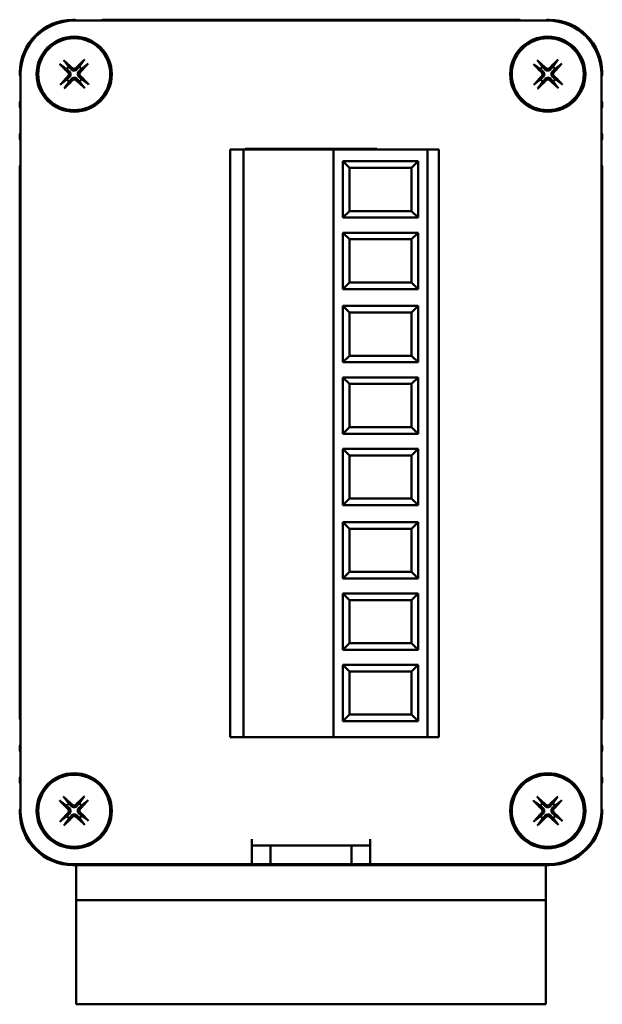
# Model space of a CAD drawing. Header units: millimetres. Extents: x 157 to 425, y 107 to 349.
# Tile 3 of 3: x 283 to 314, y 296 to 349. Entities that reach past the tile are written whole.
import ezdxf

# ---------------------------------------------------------------- set-up
doc = ezdxf.new("R2010")
doc.units = ezdxf.units.MM
doc.layers.add('Viditelná (ISO)', color=7, linetype='Continuous', lineweight=50)

msp = doc.modelspace()

# ---------------------------------------------------------------- linework, layer by layer
at = {"layer": 'Viditelná (ISO)'}
for p, q in [((285.406, 348.771), (310.606, 348.771)), ((287.031, 348.821), (308.98, 348.821)), ((284.694, 346.411), (285.011, 346.191)), ((285.121, 346.305), (284.89, 346.614)), ((285.895, 346.633), (285.676, 346.315)), ((285.79, 346.206), (286.099, 346.437)), ((309.894, 346.411), (310.211, 346.191)), ((310.321, 346.305), (310.09, 346.614)), ((311.095, 346.633), (310.876, 346.315)), ((310.99, 346.206), (311.299, 346.437)), ((282.556, 306.721), (282.556, 345.921)), ((313.456, 345.921), (313.456, 306.721)), ((285.021, 345.636), (284.712, 345.405)), ((284.916, 345.209), (285.135, 345.526)), ((285.691, 345.536), (285.922, 345.227)), ((286.117, 345.431), (285.8, 345.65)), ((310.221, 345.636), (309.912, 345.405)), ((310.116, 345.209), (310.335, 345.526)), ((310.891, 345.536), (311.122, 345.227)), ((311.317, 345.431), (311, 345.65)), ((293.706, 310.636), (293.706, 341.906)), ((293.706, 341.906), (294.406, 341.906)), ((294.406, 310.636), (294.406, 341.906)), ((299.206, 341.906), (294.406, 341.906)), ((294.406, 310.636), (294.406, 341.906)), ((294.506, 341.906), (294.506, 341.956)), ((294.506, 341.956), (301.506, 341.956)), ((301.506, 341.956), (294.506, 341.956)), ((294.506, 341.956), (294.506, 341.906)), ((299.206, 310.636), (299.206, 341.906)), ((304.206, 341.906), (299.206, 341.906)), ((301.506, 341.956), (301.506, 341.906)), ((301.506, 341.906), (301.506, 341.956)), ((304.206, 341.906), (304.206, 310.636)), ((304.206, 341.906), (304.806, 341.906)), ((304.206, 310.636), (304.206, 341.906)), ((304.806, 341.906), (304.806, 310.636)), ((299.706, 341.286), (303.706, 341.286)), ((299.706, 341.286), (300.058, 340.933)), ((299.706, 338.286), (299.706, 341.286)), ((303.706, 341.286), (303.353, 340.933)), ((303.706, 341.286), (303.706, 338.286)), ((282.506, 311.746), (282.506, 340.896)), ((303.353, 340.933), (300.058, 340.933)), ((300.058, 340.933), (300.058, 338.638)), ((303.353, 338.638), (303.353, 340.933)), ((313.506, 340.896), (313.506, 311.746)), ((299.706, 338.286), (300.058, 338.638)), ((300.058, 338.638), (303.353, 338.638)), ((303.706, 338.286), (303.353, 338.638)), ((303.706, 338.286), (299.706, 338.286)), ((299.706, 337.486), (303.706, 337.486)), ((299.706, 337.486), (300.058, 337.133)), ((299.706, 334.486), (299.706, 337.486)), ((303.706, 337.486), (303.353, 337.133)), ((303.706, 337.486), (303.706, 334.486)), ((303.353, 337.133), (300.058, 337.133)), ((300.058, 337.133), (300.058, 334.838)), ((303.353, 334.838), (303.353, 337.133)), ((299.706, 334.486), (300.058, 334.838)), ((300.058, 334.838), (303.353, 334.838)), ((303.706, 334.486), (303.353, 334.838)), ((303.706, 334.486), (299.706, 334.486)), ((299.706, 333.586), (303.706, 333.586)), ((299.706, 333.586), (300.058, 333.233)), ((299.706, 330.586), (299.706, 333.586)), ((303.706, 333.586), (303.353, 333.233)), ((303.706, 333.586), (303.706, 330.586)), ((303.353, 333.233), (300.058, 333.233)), ((300.058, 333.233), (300.058, 330.938)), ((303.353, 330.938), (303.353, 333.233)), ((299.706, 330.586), (300.058, 330.938)), ((300.058, 330.938), (303.353, 330.938)), ((303.706, 330.586), (303.353, 330.938)), ((303.706, 330.586), (299.706, 330.586)), ((299.706, 329.786), (303.706, 329.786)), ((299.706, 329.786), (300.058, 329.433)), ((299.706, 326.786), (299.706, 329.786)), ((303.706, 329.786), (303.353, 329.433)), ((303.706, 329.786), (303.706, 326.786)), ((303.353, 329.433), (300.058, 329.433)), ((300.058, 329.433), (300.058, 327.138)), ((303.353, 327.138), (303.353, 329.433)), ((299.706, 326.786), (300.058, 327.138)), ((300.058, 327.138), (303.353, 327.138)), ((303.706, 326.786), (303.353, 327.138)), ((303.706, 326.786), (299.706, 326.786)), ((299.706, 325.986), (303.706, 325.986)), ((299.706, 325.986), (300.058, 325.633)), ((299.706, 322.986), (299.706, 325.986)), ((303.706, 325.986), (303.353, 325.633)), ((303.706, 325.986), (303.706, 322.986)), ((303.353, 325.633), (300.058, 325.633)), ((300.058, 325.633), (300.058, 323.338)), ((303.353, 323.338), (303.353, 325.633)), ((299.706, 322.986), (300.058, 323.338)), ((300.058, 323.338), (303.353, 323.338)), ((303.706, 322.986), (303.353, 323.338)), ((303.706, 322.986), (299.706, 322.986)), ((299.706, 322.086), (303.706, 322.086)), ((299.706, 322.086), (300.058, 321.733)), ((299.706, 319.086), (299.706, 322.086)), ((303.706, 322.086), (303.353, 321.733)), ((303.706, 322.086), (303.706, 319.086)), ((303.353, 321.733), (300.058, 321.733)), ((300.058, 321.733), (300.058, 319.438)), ((303.353, 319.438), (303.353, 321.733)), ((299.706, 319.086), (300.058, 319.438)), ((300.058, 319.438), (303.353, 319.438)), ((303.706, 319.086), (303.353, 319.438)), ((303.706, 319.086), (299.706, 319.086)), ((299.706, 318.286), (303.706, 318.286)), ((299.706, 318.286), (300.058, 317.933)), ((299.706, 315.286), (299.706, 318.286)), ((303.706, 318.286), (303.353, 317.933)), ((303.706, 318.286), (303.706, 315.286)), ((303.353, 317.933), (300.058, 317.933)), ((300.058, 317.933), (300.058, 315.638)), ((303.353, 315.638), (303.353, 317.933)), ((299.706, 315.286), (300.058, 315.638)), ((300.058, 315.638), (303.353, 315.638)), ((303.706, 315.286), (303.353, 315.638)), ((303.706, 315.286), (299.706, 315.286)), ((299.706, 314.486), (303.706, 314.486)), ((299.706, 314.486), (300.058, 314.133)), ((299.706, 311.486), (299.706, 314.486)), ((303.706, 314.486), (303.353, 314.133)), ((303.706, 314.486), (303.706, 311.486)), ((303.353, 314.133), (300.058, 314.133)), ((300.058, 314.133), (300.058, 311.838)), ((303.353, 311.838), (303.353, 314.133)), ((299.706, 311.486), (300.058, 311.838)), ((300.058, 311.838), (303.353, 311.838)), ((303.706, 311.486), (303.353, 311.838)), ((303.706, 311.486), (299.706, 311.486)), ((294.406, 310.636), (293.706, 310.636)), ((299.206, 310.636), (294.406, 310.636)), ((304.206, 310.636), (299.206, 310.636)), ((304.806, 310.636), (304.206, 310.636)), ((284.694, 307.211), (285.011, 306.991)), ((285.121, 307.105), (284.89, 307.414)), ((285.895, 307.433), (285.676, 307.115)), ((285.79, 307.006), (286.099, 307.237)), ((309.894, 307.211), (310.211, 306.991)), ((310.321, 307.105), (310.09, 307.414)), ((311.095, 307.433), (310.876, 307.115)), ((310.99, 307.006), (311.299, 307.237)), ((285.021, 306.436), (284.712, 306.205)), ((284.916, 306.009), (285.135, 306.326)), ((285.691, 306.336), (285.922, 306.027)), ((286.117, 306.231), (285.8, 306.45)), ((310.221, 306.436), (309.912, 306.205)), ((310.116, 306.009), (310.335, 306.326)), ((310.891, 306.336), (311.122, 306.027)), ((311.317, 306.231), (311, 306.45)), ((294.856, 305.216), (294.856, 304.871)), ((301.156, 304.871), (301.156, 305.216)), ((295.856, 304.871), (294.856, 304.871)), ((294.856, 304.871), (294.856, 303.871)), ((295.856, 303.871), (295.856, 304.871)), ((300.156, 304.871), (295.856, 304.871)), ((301.156, 304.871), (300.156, 304.871)), ((300.156, 304.871), (300.156, 303.871)), ((301.156, 303.871), (301.156, 304.871)), ((294.856, 303.871), (285.406, 303.871)), ((287.019, 303.821), (285.506, 303.821)), ((285.506, 302.316), (285.506, 303.821)), ((308.98, 303.821), (287.031, 303.821)), ((294.856, 303.871), (295.856, 303.871)), ((295.856, 303.871), (300.156, 303.871)), ((300.156, 303.871), (301.156, 303.871)), ((310.606, 303.871), (301.156, 303.871)), ((310.506, 303.821), (308.992, 303.821)), ((310.506, 303.821), (310.506, 302.316)), ((285.506, 302.316), (285.506, 301.971)), ((285.506, 300.121), (285.506, 301.971)), ((310.506, 301.971), (285.506, 301.971)), ((310.506, 301.971), (310.506, 302.316)), ((310.506, 301.971), (310.506, 300.121)), ((285.506, 298.271), (285.506, 300.121)), ((310.506, 300.121), (310.506, 298.271)), ((285.506, 296.421), (285.506, 298.271)), ((310.506, 298.271), (310.506, 296.421)), ((285.506, 296.421), (310.506, 296.421))]:
    msp.add_line(p, q, dxfattribs=at)
for centre, radius in [((285.406, 345.921), 2), ((285.406, 345.921), 1.916), ((310.606, 345.921), 2), ((310.606, 345.921), 1.916), ((285.406, 306.721), 2), ((285.406, 306.721), 1.916), ((310.606, 306.721), 2), ((310.606, 306.721), 1.916)]:
    msp.add_circle(centre, radius, dxfattribs=at)
for centre, radius, start, end in [((285.356, 345.971), 2.85, 90.5871, 179.4093), ((285.406, 345.921), 2.85, 90, 180), ((285.331, 348.396), 0.425, 61.964, 90.5871), ((287.031, 348.396), 0.425, 90, 118.0725), ((308.98, 348.396), 0.425, 61.9275, 90), ((310.68, 348.396), 0.425, 89.4129, 118.036), ((310.606, 345.921), 2.85, 0, 90), ((310.656, 345.971), 2.85, 0.5907, 89.4129), ((282.931, 345.996), 0.425, 179.4093, 208.0355), ((285.406, 345.921), 0.479, 126.547, 145.5826), ((285.406, 345.921), 0.479, 36.547, 55.5826), ((310.606, 345.921), 0.479, 126.547, 145.5826), ((310.606, 345.921), 0.479, 36.547, 55.5826), ((313.08, 345.996), 0.425, 331.9645, 0.5907), ((285.406, 345.921), 0.479, 216.547, 235.5826), ((285.406, 345.921), 0.479, 306.547, 325.5826), ((310.606, 345.921), 0.479, 216.547, 235.5826), ((310.606, 345.921), 0.479, 306.547, 325.5826), ((282.931, 344.296), 0.425, 151.9275, 208.0725), ((313.081, 344.296), 0.425, 331.9275, 28.0725), ((282.931, 342.596), 0.425, 151.9275, 208.0725), ((313.081, 342.596), 0.425, 331.9275, 28.0725), ((282.931, 340.896), 0.425, 151.9275, 180), ((313.081, 340.896), 0.425, 0, 28.0725), ((282.931, 311.746), 0.425, 180, 208.0725), ((313.081, 311.746), 0.425, 331.9275, 0), ((282.931, 310.046), 0.425, 151.9275, 208.0725), ((313.081, 310.046), 0.425, 331.9275, 28.0725), ((282.931, 308.346), 0.425, 151.9275, 208.0725), ((313.081, 308.346), 0.425, 331.9275, 28.0725), ((285.406, 306.721), 0.479, 126.547, 145.5826), ((285.406, 306.721), 0.479, 36.547, 55.5826), ((310.606, 306.721), 0.479, 126.547, 145.5826), ((310.606, 306.721), 0.479, 36.547, 55.5826), ((282.931, 306.646), 0.425, 151.9645, 180.5907), ((285.356, 306.671), 2.85, 180.5907, 269.4129), ((285.406, 306.721), 2.85, 180, 270), ((310.606, 306.721), 2.85, 270, 0), ((310.656, 306.671), 2.85, 270.5871, 359.4093), ((313.08, 306.646), 0.425, 359.4093, 28.0355), ((285.406, 306.721), 0.479, 216.547, 235.5826), ((285.406, 306.721), 0.479, 306.547, 325.5826), ((310.606, 306.721), 0.479, 216.547, 235.5826), ((310.606, 306.721), 0.479, 306.547, 325.5826), ((285.331, 304.246), 0.425, 269.4129, 298.036), ((287.031, 304.246), 0.425, 241.9275, 270), ((308.98, 304.246), 0.425, 270, 298.0725), ((310.68, 304.246), 0.425, 241.964, 270.5871)]:
    msp.add_arc(centre, radius, start, end, dxfattribs=at)
for centre, major_axis, start_param, end_param in [((285.483, 345.999), (2.27, -2.253), 4.419064, 4.622697), ((285.33, 345.84), (-2.336, 2.185), 4.802081, 5.005714), ((285.484, 345.843), (-2.253, -2.27), 4.419064, 4.622697), ((285.325, 345.996), (2.185, 2.336), 4.802081, 5.005714), ((310.683, 345.999), (2.27, -2.253), 4.419064, 4.622697), ((310.53, 345.84), (-2.336, 2.185), 4.802081, 5.005714), ((310.684, 345.843), (-2.253, -2.27), 4.419064, 4.622697), ((310.525, 345.996), (2.185, 2.336), 4.802081, 5.005714), ((285.486, 345.845), (-2.185, -2.336), 4.802081, 5.005714), ((285.327, 345.998), (2.253, 2.27), 4.419064, 4.622697), ((285.481, 346.001), (2.336, -2.185), 4.802081, 5.005714), ((285.328, 345.842), (-2.27, 2.253), 4.419064, 4.622697), ((310.686, 345.845), (-2.185, -2.336), 4.802081, 5.005714), ((310.527, 345.998), (2.253, 2.27), 4.419064, 4.622697), ((310.681, 346.001), (2.336, -2.185), 4.802081, 5.005714), ((310.528, 345.842), (-2.27, 2.253), 4.419064, 4.622697), ((285.483, 306.799), (2.27, -2.253), 4.419064, 4.622697), ((285.33, 306.64), (-2.336, 2.185), 4.802081, 5.005714), ((285.484, 306.643), (-2.253, -2.27), 4.419064, 4.622697), ((285.325, 306.796), (2.185, 2.336), 4.802081, 5.005714), ((310.683, 306.799), (2.27, -2.253), 4.419064, 4.622697), ((310.53, 306.64), (-2.336, 2.185), 4.802081, 5.005714), ((310.684, 306.643), (-2.253, -2.27), 4.419064, 4.622697), ((310.525, 306.796), (2.185, 2.336), 4.802081, 5.005714), ((285.486, 306.645), (-2.185, -2.336), 4.802081, 5.005714), ((285.328, 306.642), (-2.27, 2.253), 4.419064, 4.622697), ((310.686, 306.645), (-2.185, -2.336), 4.802081, 5.005714), ((310.528, 306.642), (-2.27, 2.253), 4.419064, 4.622697), ((285.327, 306.798), (2.253, 2.27), 4.419064, 4.622697), ((285.481, 306.801), (2.336, -2.185), 4.802081, 5.005714), ((310.527, 306.798), (2.253, 2.27), 4.419064, 4.622697), ((310.681, 306.801), (2.336, -2.185), 4.802081, 5.005714)]:
    msp.add_ellipse(centre, major_axis=major_axis, ratio=0.087156, start_param=start_param, end_param=end_param, dxfattribs=at)
for points, knots in [([(284.694, 346.411), (284.691, 346.412), (284.688, 346.415), (284.68, 346.421), (284.675, 346.426), (284.664, 346.436), (284.657, 346.442), (284.648, 346.452), (284.643, 346.457), (284.639, 346.461)], [0.021243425, 0.021243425, 0.021243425, 0.021243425, 0.023106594, 0.023106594, 0.025412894, 0.025412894, 0.027749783, 0.027749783, 0.02950399, 0.02950399, 0.02950399, 0.02950399]), ([(284.837, 346.667), (284.842, 346.663), (284.847, 346.658), (284.857, 346.649), (284.863, 346.643), (284.873, 346.632), (284.878, 346.627), (284.885, 346.62), (284.888, 346.616), (284.89, 346.614)], [0.007550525, 0.007550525, 0.007550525, 0.007550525, 0.009304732, 0.009304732, 0.011641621, 0.011641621, 0.013947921, 0.013947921, 0.01581109, 0.01581109, 0.01581109, 0.01581109]), ([(285.895, 346.633), (285.897, 346.635), (285.9, 346.638), (285.906, 346.646), (285.911, 346.652), (285.921, 346.662), (285.927, 346.669), (285.937, 346.678), (285.941, 346.683), (285.946, 346.687)], [0.021243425, 0.021243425, 0.021243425, 0.021243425, 0.023106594, 0.023106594, 0.025412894, 0.025412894, 0.027749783, 0.027749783, 0.02950399, 0.02950399, 0.02950399, 0.02950399]), ([(286.152, 346.489), (286.148, 346.485), (286.143, 346.48), (286.134, 346.47), (286.127, 346.463), (286.117, 346.453), (286.112, 346.448), (286.104, 346.441), (286.101, 346.438), (286.099, 346.437)], [0.007550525, 0.007550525, 0.007550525, 0.007550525, 0.009304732, 0.009304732, 0.011641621, 0.011641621, 0.013947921, 0.013947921, 0.01581109, 0.01581109, 0.01581109, 0.01581109]), ([(309.894, 346.411), (309.891, 346.412), (309.888, 346.415), (309.88, 346.421), (309.875, 346.426), (309.864, 346.436), (309.857, 346.442), (309.848, 346.452), (309.843, 346.457), (309.839, 346.461)], [0.021243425, 0.021243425, 0.021243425, 0.021243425, 0.023106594, 0.023106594, 0.025412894, 0.025412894, 0.027749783, 0.027749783, 0.02950399, 0.02950399, 0.02950399, 0.02950399]), ([(310.037, 346.667), (310.042, 346.663), (310.047, 346.658), (310.057, 346.649), (310.063, 346.643), (310.073, 346.632), (310.078, 346.627), (310.085, 346.62), (310.088, 346.616), (310.09, 346.614)], [0.007550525, 0.007550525, 0.007550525, 0.007550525, 0.009304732, 0.009304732, 0.011641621, 0.011641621, 0.013947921, 0.013947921, 0.01581109, 0.01581109, 0.01581109, 0.01581109]), ([(311.095, 346.633), (311.097, 346.635), (311.1, 346.638), (311.106, 346.646), (311.111, 346.652), (311.121, 346.662), (311.127, 346.669), (311.137, 346.678), (311.141, 346.683), (311.146, 346.687)], [0.021243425, 0.021243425, 0.021243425, 0.021243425, 0.023106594, 0.023106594, 0.025412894, 0.025412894, 0.027749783, 0.027749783, 0.02950399, 0.02950399, 0.02950399, 0.02950399]), ([(311.352, 346.489), (311.348, 346.485), (311.343, 346.48), (311.334, 346.47), (311.327, 346.463), (311.317, 346.453), (311.312, 346.448), (311.304, 346.441), (311.301, 346.438), (311.299, 346.437)], [0.007550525, 0.007550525, 0.007550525, 0.007550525, 0.009304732, 0.009304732, 0.011641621, 0.011641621, 0.013947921, 0.013947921, 0.01581109, 0.01581109, 0.01581109, 0.01581109]), ([(285.084, 346.004), (285.096, 345.992), (285.105, 345.978), (285.118, 345.947), (285.122, 345.93), (285.122, 345.898), (285.119, 345.88), (285.106, 345.85), (285.098, 345.837), (285.088, 345.826)], [0, 0, 0, 0, 0.00480683, 0.00480683, 0.00961365, 0.00961365, 0.01442241, 0.01442241, 0.01885448, 0.01885448, 0.01885448, 0.01885448]), ([(285.148, 346.067), (285.165, 346.052), (285.18, 346.033), (285.198, 346), (285.205, 345.985), (285.214, 345.951), (285.216, 345.934), (285.217, 345.901), (285.215, 345.883), (285.207, 345.849), (285.201, 345.834), (285.184, 345.8), (285.17, 345.781), (285.153, 345.765)], [0.09647895, 0.09647895, 0.09647895, 0.09647895, 0.10371586, 0.10371586, 0.10868332, 0.10868332, 0.11365077, 0.11365077, 0.11861823, 0.11861823, 0.12358569, 0.12358569, 0.1308226, 0.1308226, 0.1308226, 0.1308226]), ([(285.552, 346.179), (285.537, 346.162), (285.518, 346.147), (285.485, 346.128), (285.469, 346.122), (285.436, 346.112), (285.419, 346.11), (285.385, 346.109), (285.368, 346.111), (285.334, 346.119), (285.318, 346.125), (285.285, 346.142), (285.266, 346.156), (285.249, 346.173)], [0.09647895, 0.09647895, 0.09647895, 0.09647895, 0.10371586, 0.10371586, 0.10868332, 0.10868332, 0.11365077, 0.11365077, 0.11861823, 0.11861823, 0.12358569, 0.12358569, 0.1308226, 0.1308226, 0.1308226, 0.1308226]), ([(285.489, 346.242), (285.477, 346.231), (285.463, 346.221), (285.431, 346.208), (285.414, 346.205), (285.382, 346.204), (285.365, 346.208), (285.335, 346.22), (285.322, 346.228), (285.311, 346.239)], [0, 0, 0, 0, 0.00480683, 0.00480683, 0.00961365, 0.00961365, 0.01442241, 0.01442241, 0.01885448, 0.01885448, 0.01885448, 0.01885448]), ([(285.664, 345.774), (285.646, 345.79), (285.631, 345.809), (285.613, 345.841), (285.606, 345.857), (285.597, 345.89), (285.595, 345.908), (285.594, 345.941), (285.596, 345.958), (285.604, 345.992), (285.61, 346.008), (285.627, 346.041), (285.641, 346.061), (285.658, 346.077)], [0.09647895, 0.09647895, 0.09647895, 0.09647895, 0.10371586, 0.10371586, 0.10868332, 0.10868332, 0.11365077, 0.11365077, 0.11861823, 0.11861823, 0.12358569, 0.12358569, 0.1308226, 0.1308226, 0.1308226, 0.1308226]), ([(285.727, 345.838), (285.715, 345.849), (285.706, 345.863), (285.693, 345.895), (285.689, 345.912), (285.689, 345.944), (285.692, 345.961), (285.705, 345.991), (285.713, 346.005), (285.723, 346.016)], [0, 0, 0, 0, 0.00480683, 0.00480683, 0.00961365, 0.00961365, 0.01442241, 0.01442241, 0.01885448, 0.01885448, 0.01885448, 0.01885448]), ([(310.284, 346.004), (310.296, 345.992), (310.305, 345.978), (310.318, 345.947), (310.322, 345.93), (310.322, 345.898), (310.319, 345.88), (310.306, 345.85), (310.298, 345.837), (310.288, 345.826)], [0, 0, 0, 0, 0.00480683, 0.00480683, 0.00961365, 0.00961365, 0.01442241, 0.01442241, 0.01885448, 0.01885448, 0.01885448, 0.01885448]), ([(310.348, 346.067), (310.365, 346.052), (310.38, 346.033), (310.398, 346), (310.405, 345.985), (310.414, 345.951), (310.416, 345.934), (310.417, 345.901), (310.415, 345.883), (310.407, 345.849), (310.401, 345.834), (310.384, 345.8), (310.37, 345.781), (310.353, 345.765)], [0.09647895, 0.09647895, 0.09647895, 0.09647895, 0.10371586, 0.10371586, 0.10868332, 0.10868332, 0.11365077, 0.11365077, 0.11861823, 0.11861823, 0.12358569, 0.12358569, 0.1308226, 0.1308226, 0.1308226, 0.1308226]), ([(310.752, 346.179), (310.737, 346.162), (310.718, 346.147), (310.685, 346.128), (310.669, 346.122), (310.636, 346.112), (310.619, 346.11), (310.585, 346.109), (310.568, 346.111), (310.534, 346.119), (310.518, 346.125), (310.485, 346.142), (310.466, 346.156), (310.449, 346.173)], [0.09647895, 0.09647895, 0.09647895, 0.09647895, 0.10371586, 0.10371586, 0.10868332, 0.10868332, 0.11365077, 0.11365077, 0.11861823, 0.11861823, 0.12358569, 0.12358569, 0.1308226, 0.1308226, 0.1308226, 0.1308226]), ([(310.689, 346.242), (310.677, 346.231), (310.663, 346.221), (310.631, 346.208), (310.614, 346.205), (310.582, 346.204), (310.565, 346.208), (310.535, 346.22), (310.522, 346.228), (310.511, 346.239)], [0, 0, 0, 0, 0.00480683, 0.00480683, 0.00961365, 0.00961365, 0.01442241, 0.01442241, 0.01885448, 0.01885448, 0.01885448, 0.01885448]), ([(310.864, 345.774), (310.846, 345.79), (310.831, 345.809), (310.813, 345.841), (310.806, 345.857), (310.797, 345.89), (310.795, 345.908), (310.794, 345.941), (310.796, 345.958), (310.804, 345.992), (310.81, 346.008), (310.827, 346.041), (310.841, 346.061), (310.858, 346.077)], [0.09647895, 0.09647895, 0.09647895, 0.09647895, 0.10371586, 0.10371586, 0.10868332, 0.10868332, 0.11365077, 0.11365077, 0.11861823, 0.11861823, 0.12358569, 0.12358569, 0.1308226, 0.1308226, 0.1308226, 0.1308226]), ([(310.927, 345.838), (310.915, 345.849), (310.906, 345.863), (310.893, 345.895), (310.889, 345.912), (310.889, 345.944), (310.892, 345.961), (310.905, 345.991), (310.913, 346.005), (310.923, 346.016)], [0, 0, 0, 0, 0.00480683, 0.00480683, 0.00961365, 0.00961365, 0.01442241, 0.01442241, 0.01885448, 0.01885448, 0.01885448, 0.01885448]), ([(284.66, 345.352), (284.664, 345.357), (284.668, 345.362), (284.677, 345.372), (284.684, 345.378), (284.694, 345.388), (284.699, 345.394), (284.707, 345.4), (284.71, 345.403), (284.712, 345.405)], [0.007550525, 0.007550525, 0.007550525, 0.007550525, 0.009304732, 0.009304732, 0.011641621, 0.011641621, 0.013947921, 0.013947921, 0.01581109, 0.01581109, 0.01581109, 0.01581109]), ([(285.259, 345.663), (285.274, 345.68), (285.293, 345.695), (285.326, 345.713), (285.342, 345.72), (285.375, 345.729), (285.392, 345.732), (285.426, 345.732), (285.443, 345.73), (285.477, 345.722), (285.493, 345.716), (285.526, 345.699), (285.546, 345.685), (285.562, 345.668)], [0.09647895, 0.09647895, 0.09647895, 0.09647895, 0.10371586, 0.10371586, 0.10868332, 0.10868332, 0.11365077, 0.11365077, 0.11861823, 0.11861823, 0.12358569, 0.12358569, 0.1308226, 0.1308226, 0.1308226, 0.1308226]), ([(285.323, 345.599), (285.334, 345.611), (285.348, 345.621), (285.38, 345.634), (285.397, 345.637), (285.429, 345.637), (285.446, 345.634), (285.476, 345.622), (285.49, 345.613), (285.5, 345.603)], [0, 0, 0, 0, 0.00480683, 0.00480683, 0.00961365, 0.00961365, 0.01442241, 0.01442241, 0.01885448, 0.01885448, 0.01885448, 0.01885448]), ([(286.117, 345.431), (286.12, 345.429), (286.123, 345.427), (286.131, 345.42), (286.137, 345.415), (286.147, 345.405), (286.154, 345.399), (286.163, 345.389), (286.168, 345.385), (286.172, 345.38)], [0.021243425, 0.021243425, 0.021243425, 0.021243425, 0.023106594, 0.023106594, 0.025412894, 0.025412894, 0.027749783, 0.027749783, 0.02950399, 0.02950399, 0.02950399, 0.02950399]), ([(309.86, 345.352), (309.864, 345.357), (309.868, 345.362), (309.877, 345.372), (309.884, 345.378), (309.894, 345.388), (309.899, 345.394), (309.907, 345.4), (309.91, 345.403), (309.912, 345.405)], [0.007550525, 0.007550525, 0.007550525, 0.007550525, 0.009304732, 0.009304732, 0.011641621, 0.011641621, 0.013947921, 0.013947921, 0.01581109, 0.01581109, 0.01581109, 0.01581109]), ([(310.459, 345.663), (310.474, 345.68), (310.493, 345.695), (310.526, 345.713), (310.542, 345.72), (310.575, 345.729), (310.592, 345.732), (310.626, 345.732), (310.643, 345.73), (310.677, 345.722), (310.693, 345.716), (310.726, 345.699), (310.746, 345.685), (310.762, 345.668)], [0.09647895, 0.09647895, 0.09647895, 0.09647895, 0.10371586, 0.10371586, 0.10868332, 0.10868332, 0.11365077, 0.11365077, 0.11861823, 0.11861823, 0.12358569, 0.12358569, 0.1308226, 0.1308226, 0.1308226, 0.1308226]), ([(310.523, 345.599), (310.534, 345.611), (310.548, 345.621), (310.58, 345.634), (310.597, 345.637), (310.629, 345.637), (310.646, 345.634), (310.676, 345.622), (310.69, 345.613), (310.7, 345.603)], [0, 0, 0, 0, 0.00480683, 0.00480683, 0.00961365, 0.00961365, 0.01442241, 0.01442241, 0.01885448, 0.01885448, 0.01885448, 0.01885448]), ([(311.317, 345.431), (311.32, 345.429), (311.323, 345.427), (311.331, 345.42), (311.337, 345.415), (311.347, 345.405), (311.354, 345.399), (311.363, 345.389), (311.368, 345.385), (311.372, 345.38)], [0.021243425, 0.021243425, 0.021243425, 0.021243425, 0.023106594, 0.023106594, 0.025412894, 0.025412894, 0.027749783, 0.027749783, 0.02950399, 0.02950399, 0.02950399, 0.02950399]), ([(284.916, 345.209), (284.914, 345.206), (284.911, 345.203), (284.905, 345.195), (284.9, 345.19), (284.89, 345.179), (284.884, 345.173), (284.874, 345.163), (284.87, 345.158), (284.865, 345.154)], [0.021243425, 0.021243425, 0.021243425, 0.021243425, 0.023106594, 0.023106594, 0.025412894, 0.025412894, 0.027749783, 0.027749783, 0.02950399, 0.02950399, 0.02950399, 0.02950399]), ([(285.974, 345.175), (285.969, 345.179), (285.965, 345.183), (285.955, 345.192), (285.948, 345.199), (285.938, 345.209), (285.933, 345.215), (285.926, 345.222), (285.923, 345.225), (285.922, 345.227)], [0.007550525, 0.007550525, 0.007550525, 0.007550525, 0.009304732, 0.009304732, 0.011641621, 0.011641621, 0.013947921, 0.013947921, 0.01581109, 0.01581109, 0.01581109, 0.01581109]), ([(310.116, 345.209), (310.114, 345.206), (310.111, 345.203), (310.105, 345.195), (310.1, 345.19), (310.09, 345.179), (310.084, 345.173), (310.074, 345.163), (310.07, 345.158), (310.065, 345.154)], [0.021243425, 0.021243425, 0.021243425, 0.021243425, 0.023106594, 0.023106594, 0.025412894, 0.025412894, 0.027749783, 0.027749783, 0.02950399, 0.02950399, 0.02950399, 0.02950399]), ([(311.174, 345.175), (311.169, 345.179), (311.165, 345.183), (311.155, 345.192), (311.148, 345.199), (311.138, 345.209), (311.133, 345.215), (311.126, 345.222), (311.123, 345.225), (311.122, 345.227)], [0.007550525, 0.007550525, 0.007550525, 0.007550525, 0.009304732, 0.009304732, 0.011641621, 0.011641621, 0.013947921, 0.013947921, 0.01581109, 0.01581109, 0.01581109, 0.01581109]), ([(284.694, 307.211), (284.691, 307.212), (284.688, 307.215), (284.68, 307.221), (284.675, 307.226), (284.664, 307.236), (284.657, 307.242), (284.648, 307.252), (284.643, 307.257), (284.639, 307.261)], [0.021243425, 0.021243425, 0.021243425, 0.021243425, 0.023106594, 0.023106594, 0.025412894, 0.025412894, 0.027749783, 0.027749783, 0.02950399, 0.02950399, 0.02950399, 0.02950399]), ([(284.837, 307.467), (284.842, 307.463), (284.847, 307.458), (284.857, 307.449), (284.863, 307.443), (284.873, 307.432), (284.878, 307.427), (284.885, 307.42), (284.888, 307.416), (284.89, 307.414)], [0.007550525, 0.007550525, 0.007550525, 0.007550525, 0.009304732, 0.009304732, 0.011641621, 0.011641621, 0.013947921, 0.013947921, 0.01581109, 0.01581109, 0.01581109, 0.01581109]), ([(285.895, 307.433), (285.897, 307.435), (285.9, 307.438), (285.906, 307.446), (285.911, 307.452), (285.921, 307.462), (285.927, 307.469), (285.937, 307.478), (285.941, 307.483), (285.946, 307.487)], [0.021243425, 0.021243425, 0.021243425, 0.021243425, 0.023106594, 0.023106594, 0.025412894, 0.025412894, 0.027749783, 0.027749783, 0.02950399, 0.02950399, 0.02950399, 0.02950399]), ([(286.152, 307.289), (286.148, 307.285), (286.143, 307.28), (286.134, 307.27), (286.127, 307.263), (286.117, 307.253), (286.112, 307.248), (286.104, 307.241), (286.101, 307.238), (286.099, 307.237)], [0.007550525, 0.007550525, 0.007550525, 0.007550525, 0.009304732, 0.009304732, 0.011641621, 0.011641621, 0.013947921, 0.013947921, 0.01581109, 0.01581109, 0.01581109, 0.01581109]), ([(309.894, 307.211), (309.891, 307.212), (309.888, 307.215), (309.88, 307.221), (309.875, 307.226), (309.864, 307.236), (309.857, 307.242), (309.848, 307.252), (309.843, 307.257), (309.839, 307.261)], [0.021243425, 0.021243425, 0.021243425, 0.021243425, 0.023106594, 0.023106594, 0.025412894, 0.025412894, 0.027749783, 0.027749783, 0.02950399, 0.02950399, 0.02950399, 0.02950399]), ([(310.037, 307.467), (310.042, 307.463), (310.047, 307.458), (310.057, 307.449), (310.063, 307.443), (310.073, 307.432), (310.078, 307.427), (310.085, 307.42), (310.088, 307.416), (310.09, 307.414)], [0.007550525, 0.007550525, 0.007550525, 0.007550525, 0.009304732, 0.009304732, 0.011641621, 0.011641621, 0.013947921, 0.013947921, 0.01581109, 0.01581109, 0.01581109, 0.01581109]), ([(311.095, 307.433), (311.097, 307.435), (311.1, 307.438), (311.106, 307.446), (311.111, 307.452), (311.121, 307.462), (311.127, 307.469), (311.137, 307.478), (311.141, 307.483), (311.146, 307.487)], [0.021243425, 0.021243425, 0.021243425, 0.021243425, 0.023106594, 0.023106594, 0.025412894, 0.025412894, 0.027749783, 0.027749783, 0.02950399, 0.02950399, 0.02950399, 0.02950399]), ([(311.352, 307.289), (311.348, 307.285), (311.343, 307.28), (311.334, 307.27), (311.327, 307.263), (311.317, 307.253), (311.312, 307.248), (311.304, 307.241), (311.301, 307.238), (311.299, 307.237)], [0.007550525, 0.007550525, 0.007550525, 0.007550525, 0.009304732, 0.009304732, 0.011641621, 0.011641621, 0.013947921, 0.013947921, 0.01581109, 0.01581109, 0.01581109, 0.01581109]), ([(285.084, 306.804), (285.096, 306.792), (285.105, 306.778), (285.118, 306.747), (285.122, 306.73), (285.122, 306.698), (285.119, 306.68), (285.106, 306.65), (285.098, 306.637), (285.088, 306.626)], [0, 0, 0, 0, 0.00480683, 0.00480683, 0.00961365, 0.00961365, 0.01442241, 0.01442241, 0.01885448, 0.01885448, 0.01885448, 0.01885448]), ([(285.148, 306.867), (285.165, 306.852), (285.18, 306.833), (285.198, 306.8), (285.205, 306.785), (285.214, 306.751), (285.216, 306.734), (285.217, 306.701), (285.215, 306.683), (285.207, 306.649), (285.201, 306.634), (285.184, 306.6), (285.17, 306.581), (285.153, 306.565)], [0.09647895, 0.09647895, 0.09647895, 0.09647895, 0.10371586, 0.10371586, 0.10868332, 0.10868332, 0.11365077, 0.11365077, 0.11861823, 0.11861823, 0.12358569, 0.12358569, 0.1308226, 0.1308226, 0.1308226, 0.1308226]), ([(285.552, 306.979), (285.537, 306.962), (285.518, 306.947), (285.485, 306.928), (285.469, 306.922), (285.436, 306.912), (285.419, 306.91), (285.385, 306.909), (285.368, 306.911), (285.334, 306.919), (285.318, 306.925), (285.285, 306.942), (285.266, 306.956), (285.249, 306.973)], [0.09647895, 0.09647895, 0.09647895, 0.09647895, 0.10371586, 0.10371586, 0.10868332, 0.10868332, 0.11365077, 0.11365077, 0.11861823, 0.11861823, 0.12358569, 0.12358569, 0.1308226, 0.1308226, 0.1308226, 0.1308226]), ([(285.489, 307.042), (285.477, 307.031), (285.463, 307.021), (285.431, 307.008), (285.414, 307.005), (285.382, 307.004), (285.365, 307.008), (285.335, 307.02), (285.322, 307.028), (285.311, 307.039)], [0, 0, 0, 0, 0.00480683, 0.00480683, 0.00961365, 0.00961365, 0.01442241, 0.01442241, 0.01885448, 0.01885448, 0.01885448, 0.01885448]), ([(285.664, 306.574), (285.646, 306.59), (285.631, 306.609), (285.613, 306.641), (285.606, 306.657), (285.597, 306.69), (285.595, 306.708), (285.594, 306.741), (285.596, 306.758), (285.604, 306.792), (285.61, 306.808), (285.627, 306.841), (285.641, 306.861), (285.658, 306.877)], [0.09647895, 0.09647895, 0.09647895, 0.09647895, 0.10371586, 0.10371586, 0.10868332, 0.10868332, 0.11365077, 0.11365077, 0.11861823, 0.11861823, 0.12358569, 0.12358569, 0.1308226, 0.1308226, 0.1308226, 0.1308226]), ([(285.727, 306.638), (285.715, 306.649), (285.706, 306.663), (285.693, 306.695), (285.689, 306.712), (285.689, 306.744), (285.692, 306.761), (285.705, 306.791), (285.713, 306.805), (285.723, 306.816)], [0, 0, 0, 0, 0.00480683, 0.00480683, 0.00961365, 0.00961365, 0.01442241, 0.01442241, 0.01885448, 0.01885448, 0.01885448, 0.01885448]), ([(310.284, 306.804), (310.296, 306.792), (310.305, 306.778), (310.318, 306.747), (310.322, 306.73), (310.322, 306.698), (310.319, 306.68), (310.306, 306.65), (310.298, 306.637), (310.288, 306.626)], [0, 0, 0, 0, 0.00480683, 0.00480683, 0.00961365, 0.00961365, 0.01442241, 0.01442241, 0.01885448, 0.01885448, 0.01885448, 0.01885448]), ([(310.348, 306.867), (310.365, 306.852), (310.38, 306.833), (310.398, 306.8), (310.405, 306.785), (310.414, 306.751), (310.416, 306.734), (310.417, 306.701), (310.415, 306.683), (310.407, 306.649), (310.401, 306.634), (310.384, 306.6), (310.37, 306.581), (310.353, 306.565)], [0.09647895, 0.09647895, 0.09647895, 0.09647895, 0.10371586, 0.10371586, 0.10868332, 0.10868332, 0.11365077, 0.11365077, 0.11861823, 0.11861823, 0.12358569, 0.12358569, 0.1308226, 0.1308226, 0.1308226, 0.1308226]), ([(310.752, 306.979), (310.737, 306.962), (310.718, 306.947), (310.685, 306.928), (310.669, 306.922), (310.636, 306.912), (310.619, 306.91), (310.585, 306.909), (310.568, 306.911), (310.534, 306.919), (310.518, 306.925), (310.485, 306.942), (310.466, 306.956), (310.449, 306.973)], [0.09647895, 0.09647895, 0.09647895, 0.09647895, 0.10371586, 0.10371586, 0.10868332, 0.10868332, 0.11365077, 0.11365077, 0.11861823, 0.11861823, 0.12358569, 0.12358569, 0.1308226, 0.1308226, 0.1308226, 0.1308226]), ([(310.689, 307.042), (310.677, 307.031), (310.663, 307.021), (310.631, 307.008), (310.614, 307.005), (310.582, 307.004), (310.565, 307.008), (310.535, 307.02), (310.522, 307.028), (310.511, 307.039)], [0, 0, 0, 0, 0.00480683, 0.00480683, 0.00961365, 0.00961365, 0.01442241, 0.01442241, 0.01885448, 0.01885448, 0.01885448, 0.01885448]), ([(310.864, 306.574), (310.846, 306.59), (310.831, 306.609), (310.813, 306.641), (310.806, 306.657), (310.797, 306.69), (310.795, 306.708), (310.794, 306.741), (310.796, 306.758), (310.804, 306.792), (310.81, 306.808), (310.827, 306.841), (310.841, 306.861), (310.858, 306.877)], [0.09647895, 0.09647895, 0.09647895, 0.09647895, 0.10371586, 0.10371586, 0.10868332, 0.10868332, 0.11365077, 0.11365077, 0.11861823, 0.11861823, 0.12358569, 0.12358569, 0.1308226, 0.1308226, 0.1308226, 0.1308226]), ([(310.927, 306.638), (310.915, 306.649), (310.906, 306.663), (310.893, 306.695), (310.889, 306.712), (310.889, 306.744), (310.892, 306.761), (310.905, 306.791), (310.913, 306.805), (310.923, 306.816)], [0, 0, 0, 0, 0.00480683, 0.00480683, 0.00961365, 0.00961365, 0.01442241, 0.01442241, 0.01885448, 0.01885448, 0.01885448, 0.01885448]), ([(284.66, 306.152), (284.664, 306.157), (284.668, 306.162), (284.677, 306.172), (284.684, 306.178), (284.694, 306.188), (284.699, 306.194), (284.707, 306.2), (284.71, 306.203), (284.712, 306.205)], [0.007550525, 0.007550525, 0.007550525, 0.007550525, 0.009304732, 0.009304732, 0.011641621, 0.011641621, 0.013947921, 0.013947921, 0.01581109, 0.01581109, 0.01581109, 0.01581109]), ([(285.259, 306.463), (285.274, 306.48), (285.293, 306.495), (285.326, 306.513), (285.342, 306.52), (285.375, 306.529), (285.392, 306.532), (285.426, 306.532), (285.443, 306.53), (285.477, 306.522), (285.493, 306.516), (285.526, 306.499), (285.546, 306.485), (285.562, 306.468)], [0.09647895, 0.09647895, 0.09647895, 0.09647895, 0.10371586, 0.10371586, 0.10868332, 0.10868332, 0.11365077, 0.11365077, 0.11861823, 0.11861823, 0.12358569, 0.12358569, 0.1308226, 0.1308226, 0.1308226, 0.1308226]), ([(285.323, 306.399), (285.334, 306.411), (285.348, 306.421), (285.38, 306.434), (285.397, 306.437), (285.429, 306.437), (285.446, 306.434), (285.476, 306.422), (285.49, 306.413), (285.5, 306.403)], [0, 0, 0, 0, 0.00480683, 0.00480683, 0.00961365, 0.00961365, 0.01442241, 0.01442241, 0.01885448, 0.01885448, 0.01885448, 0.01885448]), ([(285.974, 305.975), (285.969, 305.979), (285.965, 305.983), (285.955, 305.992), (285.948, 305.999), (285.938, 306.009), (285.933, 306.015), (285.926, 306.022), (285.923, 306.025), (285.922, 306.027)], [0.007550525, 0.007550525, 0.007550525, 0.007550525, 0.009304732, 0.009304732, 0.011641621, 0.011641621, 0.013947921, 0.013947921, 0.01581109, 0.01581109, 0.01581109, 0.01581109]), ([(286.117, 306.231), (286.12, 306.229), (286.123, 306.227), (286.131, 306.22), (286.137, 306.215), (286.147, 306.205), (286.154, 306.199), (286.163, 306.189), (286.168, 306.185), (286.172, 306.18)], [0.021243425, 0.021243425, 0.021243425, 0.021243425, 0.023106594, 0.023106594, 0.025412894, 0.025412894, 0.027749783, 0.027749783, 0.02950399, 0.02950399, 0.02950399, 0.02950399]), ([(309.86, 306.152), (309.864, 306.157), (309.868, 306.162), (309.877, 306.172), (309.884, 306.178), (309.894, 306.188), (309.899, 306.194), (309.907, 306.2), (309.91, 306.203), (309.912, 306.205)], [0.007550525, 0.007550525, 0.007550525, 0.007550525, 0.009304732, 0.009304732, 0.011641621, 0.011641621, 0.013947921, 0.013947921, 0.01581109, 0.01581109, 0.01581109, 0.01581109]), ([(310.459, 306.463), (310.474, 306.48), (310.493, 306.495), (310.526, 306.513), (310.542, 306.52), (310.575, 306.529), (310.592, 306.532), (310.626, 306.532), (310.643, 306.53), (310.677, 306.522), (310.693, 306.516), (310.726, 306.499), (310.746, 306.485), (310.762, 306.468)], [0.09647895, 0.09647895, 0.09647895, 0.09647895, 0.10371586, 0.10371586, 0.10868332, 0.10868332, 0.11365077, 0.11365077, 0.11861823, 0.11861823, 0.12358569, 0.12358569, 0.1308226, 0.1308226, 0.1308226, 0.1308226]), ([(310.523, 306.399), (310.534, 306.411), (310.548, 306.421), (310.58, 306.434), (310.597, 306.437), (310.629, 306.437), (310.646, 306.434), (310.676, 306.422), (310.69, 306.413), (310.7, 306.403)], [0, 0, 0, 0, 0.00480683, 0.00480683, 0.00961365, 0.00961365, 0.01442241, 0.01442241, 0.01885448, 0.01885448, 0.01885448, 0.01885448]), ([(311.174, 305.975), (311.169, 305.979), (311.165, 305.983), (311.155, 305.992), (311.148, 305.999), (311.138, 306.009), (311.133, 306.015), (311.126, 306.022), (311.123, 306.025), (311.122, 306.027)], [0.007550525, 0.007550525, 0.007550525, 0.007550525, 0.009304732, 0.009304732, 0.011641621, 0.011641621, 0.013947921, 0.013947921, 0.01581109, 0.01581109, 0.01581109, 0.01581109]), ([(311.317, 306.231), (311.32, 306.229), (311.323, 306.227), (311.331, 306.22), (311.337, 306.215), (311.347, 306.205), (311.354, 306.199), (311.363, 306.189), (311.368, 306.185), (311.372, 306.18)], [0.021243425, 0.021243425, 0.021243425, 0.021243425, 0.023106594, 0.023106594, 0.025412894, 0.025412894, 0.027749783, 0.027749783, 0.02950399, 0.02950399, 0.02950399, 0.02950399]), ([(284.916, 306.009), (284.914, 306.006), (284.911, 306.003), (284.905, 305.995), (284.9, 305.99), (284.89, 305.979), (284.884, 305.973), (284.874, 305.963), (284.87, 305.958), (284.865, 305.954)], [0.021243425, 0.021243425, 0.021243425, 0.021243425, 0.023106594, 0.023106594, 0.025412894, 0.025412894, 0.027749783, 0.027749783, 0.02950399, 0.02950399, 0.02950399, 0.02950399]), ([(310.116, 306.009), (310.114, 306.006), (310.111, 306.003), (310.105, 305.995), (310.1, 305.99), (310.09, 305.979), (310.084, 305.973), (310.074, 305.963), (310.07, 305.958), (310.065, 305.954)], [0.021243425, 0.021243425, 0.021243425, 0.021243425, 0.023106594, 0.023106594, 0.025412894, 0.025412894, 0.027749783, 0.027749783, 0.02950399, 0.02950399, 0.02950399, 0.02950399])]:
    msp.add_open_spline(points, degree=3, knots=knots, dxfattribs=at)
for points, weights in [([(285.011, 346.191), (285.095, 346.115), (285.148, 346.067)], [1, 1.26494634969, 1.5080759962]), ([(285.249, 346.173), (285.2, 346.223), (285.121, 346.305)], [1.5080759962, 1.26494634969, 1]), ([(285.676, 346.315), (285.6, 346.231), (285.552, 346.179)], [1, 1.26494634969, 1.5080759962]), ([(285.658, 346.077), (285.708, 346.126), (285.79, 346.206)], [1.5080759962, 1.26494634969, 1]), ([(310.211, 346.191), (310.295, 346.115), (310.348, 346.067)], [1, 1.26494634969, 1.5080759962]), ([(310.449, 346.173), (310.4, 346.223), (310.321, 346.305)], [1.5080759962, 1.26494634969, 1]), ([(310.876, 346.315), (310.8, 346.231), (310.752, 346.179)], [1, 1.26494634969, 1.5080759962]), ([(310.858, 346.077), (310.908, 346.126), (310.99, 346.206)], [1.5080759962, 1.26494634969, 1]), ([(285.153, 345.765), (285.103, 345.715), (285.021, 345.636)], [1.5080759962, 1.26494634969, 1]), ([(285.135, 345.526), (285.212, 345.61), (285.259, 345.663)], [1, 1.26494634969, 1.5080759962]), ([(285.562, 345.668), (285.611, 345.618), (285.691, 345.536)], [1.5080759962, 1.26494634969, 1]), ([(285.8, 345.65), (285.716, 345.727), (285.664, 345.774)], [1, 1.26494634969, 1.5080759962]), ([(310.353, 345.765), (310.303, 345.715), (310.221, 345.636)], [1.5080759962, 1.26494634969, 1]), ([(310.335, 345.526), (310.412, 345.61), (310.459, 345.663)], [1, 1.26494634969, 1.5080759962]), ([(310.762, 345.668), (310.811, 345.618), (310.891, 345.536)], [1.5080759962, 1.26494634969, 1]), ([(311, 345.65), (310.916, 345.727), (310.864, 345.774)], [1, 1.26494634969, 1.5080759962]), ([(285.249, 306.973), (285.2, 307.023), (285.121, 307.105)], [1.5080759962, 1.26494634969, 1]), ([(285.676, 307.115), (285.6, 307.031), (285.552, 306.979)], [1, 1.26494634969, 1.5080759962]), ([(310.449, 306.973), (310.4, 307.023), (310.321, 307.105)], [1.5080759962, 1.26494634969, 1]), ([(310.876, 307.115), (310.8, 307.031), (310.752, 306.979)], [1, 1.26494634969, 1.5080759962]), ([(285.011, 306.991), (285.095, 306.915), (285.148, 306.867)], [1, 1.26494634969, 1.5080759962]), ([(285.153, 306.565), (285.103, 306.515), (285.021, 306.436)], [1.5080759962, 1.26494634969, 1]), ([(285.658, 306.877), (285.708, 306.926), (285.79, 307.006)], [1.5080759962, 1.26494634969, 1]), ([(285.8, 306.45), (285.716, 306.527), (285.664, 306.574)], [1, 1.26494634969, 1.5080759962]), ([(310.211, 306.991), (310.295, 306.915), (310.348, 306.867)], [1, 1.26494634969, 1.5080759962]), ([(310.353, 306.565), (310.303, 306.515), (310.221, 306.436)], [1.5080759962, 1.26494634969, 1]), ([(310.858, 306.877), (310.908, 306.926), (310.99, 307.006)], [1.5080759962, 1.26494634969, 1]), ([(311, 306.45), (310.916, 306.527), (310.864, 306.574)], [1, 1.26494634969, 1.5080759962]), ([(285.135, 306.326), (285.212, 306.41), (285.259, 306.463)], [1, 1.26494634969, 1.5080759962]), ([(285.562, 306.468), (285.611, 306.418), (285.691, 306.336)], [1.5080759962, 1.26494634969, 1]), ([(310.335, 306.326), (310.412, 306.41), (310.459, 306.463)], [1, 1.26494634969, 1.5080759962]), ([(310.762, 306.468), (310.811, 306.418), (310.891, 306.336)], [1.5080759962, 1.26494634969, 1])]:
    msp.add_rational_spline(points, weights, degree=2, dxfattribs=at)

doc.saveas('drawing.dxf')
